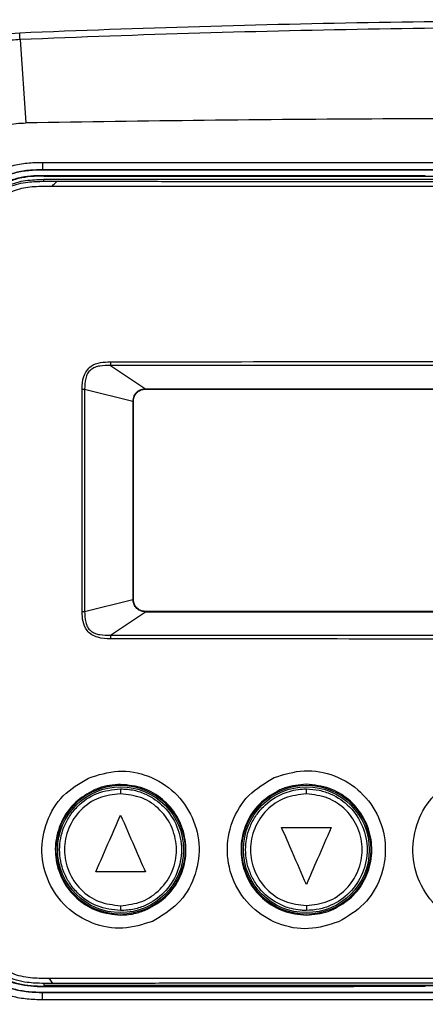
# Model space of a CAD drawing. Header units: millimetres. Extents: x 6 to 401, y 10 to 266.
# Tile 6 of 13: x 69 to 97, y 155 to 222. Entities that reach past the tile are written whole.
import ezdxf

# ---------------------------------------------------------------- set-up
doc = ezdxf.new("R2010")
doc.units = ezdxf.units.MM

msp = doc.modelspace()

# ---------------------------------------------------------------- linework, layer by layer
at = {"color": 7, "linetype": 'Continuous', "lineweight": 25}
for p, q in [((69.2632, 220.8038), (69.6576, 215.1099)), ((70.786, 212.4185), (70.8035, 211.9106)), ((70.8037, 211.8915), (70.8035, 211.9106)), ((70.863, 211.5073), (70.8896, 211.4807)), ((132.1837, 211.235), (70.8825, 211.235)), ((70.8833, 211.1274), (70.8825, 211.235)), ((75.4387, 198.5353), (77.8267, 196.9433)), ((73.5013, 181.7234), (73.5013, 196.9231)), ((73.5013, 196.9231), (73.6738, 196.9231)), ((73.6738, 196.9231), (76.9801, 196.0966)), ((73.6738, 196.9231), (73.6738, 181.7234)), ((77.8267, 196.9433), (125.2401, 196.9433)), ((77.8267, 196.9433), (77.8267, 196.9166)), ((77.8267, 196.9166), (125.2401, 196.9166)), ((76.9801, 196.0966), (76.9801, 182.5499)), ((77.0067, 196.0966), (76.9801, 196.0966)), ((77.0067, 182.5499), (77.0067, 196.0966)), ((73.6738, 181.7234), (76.9801, 182.5499)), ((76.9801, 182.5499), (77.0067, 182.5499)), ((73.5013, 181.7234), (73.6738, 181.7234)), ((75.4387, 180.1112), (77.8267, 181.7033)), ((77.8267, 181.7299), (77.8267, 181.7033)), ((125.2401, 181.7299), (77.8267, 181.7299)), ((77.8267, 181.7033), (125.2401, 181.7033)), ((76.1263, 169.6101), (76.1334, 169.6101)), ((88.83, 169.6005), (88.8334, 169.6005)), ((76.1334, 161.2845), (76.1316, 161.2845)), ((88.8334, 161.2941), (88.8326, 161.2941)), ((70.8896, 156.1253), (70.863, 156.0987)), ((70.8843, 156.3092), (70.8831, 156.2017)), ((70.8831, 156.2017), (132.1843, 156.2017)), ((70.789, 155.1874), (70.8047, 155.6954)), ((70.8048, 155.7144), (70.8047, 155.6954))]:
    msp.add_line(p, q, dxfattribs=at)
at = {"color": 7, "linetype": 'Continuous', "lineweight": 25, "flags": 128}
msp.add_lwpolyline([(71.4971, 156.3104), (71.3624, 156.5082), (71.2566, 156.6636)], dxfattribs=at)
at = {"color": 7, "linetype": 'Continuous', "lineweight": 25}
for centre, radius in [((76.1334, 165.4473), 4.4027), ((76.1334, 165.4473), 4.3011), ((88.8334, 165.4473), 4.4027), ((88.8334, 165.4473), 4.3011)]:
    msp.add_circle(centre, radius, dxfattribs=at)
for centre, radius, start, end in [((80.9359, 169.3537), 4.8164, 176.949055, 180.973808), ((98.8622, 169.3443), 10.0356, 178.537113, 180.468169), ((80.942, 161.5469), 4.8176, 179.098574, 183.122423), ((98.8667, 161.5566), 10.0375, 179.568154, 181.498839)]:
    msp.add_arc(centre, radius, start, end, dxfattribs=at)
for points, knots in [([(69.2392, 221.2737), (77.4256, 221.6188), (85.6197, 221.8558), (102.0112, 222.1299), (110.2084, 222.1669), (126.6057, 222.0442), (134.8003, 221.8843), (147.0855, 221.4954), (151.1799, 221.3408), (159.3642, 220.9812), (163.4543, 220.778), (167.542, 220.5455)], [0, 0, 0, 0, 0.25, 0.25, 0.5, 0.5, 0.75, 0.75, 0.875, 0.875, 1, 1, 1, 1]), ([(167.5258, 219.9396), (165.4838, 220.066), (163.4409, 220.1857), (159.3538, 220.4095), (157.3096, 220.5138), (151.1748, 220.8051), (147.0824, 220.9704), (134.8026, 221.3854), (126.611, 221.5546), (110.2191, 221.6901), (102.0246, 221.6563), (85.6384, 221.386), (77.4464, 221.1494), (69.2632, 220.8038)], [0, 0, 0, 0, 0.0625, 0.0625, 0.125, 0.125, 0.25, 0.25, 0.5, 0.5, 0.75, 0.75, 1, 1, 1, 1]), ([(56.8343, 208.3328), (56.8343, 209.1645), (56.9105, 209.9843), (57.1448, 211.1951), (57.2429, 211.5955), (57.4785, 212.3903), (57.6158, 212.7834), (58.0772, 213.9304), (58.4522, 214.66), (59.1213, 215.699), (59.3636, 216.0376), (59.8782, 216.6878), (60.1492, 216.9982), (61.0017, 217.8876), (61.622, 218.4252), (62.636, 219.1426), (62.988, 219.3665), (63.7041, 219.7754), (64.0701, 219.962), (64.8175, 220.3006), (65.1988, 220.4527), (65.9773, 220.7211), (66.3758, 220.8377), (67.588, 221.1275), (68.408, 221.2387), (69.2392, 221.2737)], [0, 0, 0, 0, 0.125, 0.125, 0.1875, 0.1875, 0.25, 0.25, 0.375, 0.375, 0.4375, 0.4375, 0.5, 0.5, 0.625, 0.625, 0.6875, 0.6875, 0.75, 0.75, 0.8125, 0.8125, 0.875, 0.875, 1, 1, 1, 1]), ([(69.2632, 220.8038), (69.064, 220.7954), (68.8634, 220.7823), (68.4656, 220.7468), (68.2673, 220.7243), (67.6747, 220.6429), (67.2824, 220.5698), (66.5034, 220.3843), (66.1192, 220.2723), (65.3688, 220.0142), (65.0013, 219.8678), (64.2811, 219.5417), (63.9284, 219.3618), (63.2384, 218.9675), (62.8993, 218.7515), (61.9227, 218.0592), (61.3256, 217.5403), (60.5043, 216.6828), (60.243, 216.3836), (59.7469, 215.7573), (59.5132, 215.4311), (58.8679, 214.4303), (58.5063, 213.7273), (58.0617, 212.622), (57.9294, 212.2432), (57.7028, 211.4772), (57.6086, 211.0912), (57.4585, 210.3132), (57.4026, 209.9212), (57.3467, 209.3289), (57.3328, 209.1307), (57.3142, 208.7328), (57.3095, 208.5323), (57.3096, 208.3328)], [0, 0, 0, 0, 0.03125, 0.03125, 0.0625, 0.0625, 0.125, 0.125, 0.1875, 0.1875, 0.25, 0.25, 0.3125, 0.3125, 0.375, 0.375, 0.5, 0.5, 0.5625, 0.5625, 0.625, 0.625, 0.75, 0.75, 0.8125, 0.8125, 0.875, 0.875, 0.9375, 0.9375, 0.96875, 0.96875, 1, 1, 1, 1]), ([(167.188, 214.2932), (166.1787, 214.3541), (164.1567, 214.4441), (161.1194, 214.5537), (158.0795, 214.6576), (155.0374, 214.7511), (151.9936, 214.8374), (148.9486, 214.9157), (145.9025, 214.9874), (141.8399, 215.0741), (136.7598, 215.1667), (130.6618, 215.2553), (124.5625, 215.3234), (118.4622, 215.372), (112.3613, 215.4018), (106.2601, 215.4137), (100.1589, 215.4081), (92.0239, 215.3774), (81.856, 215.2955), (73.7233, 215.1808), (69.6576, 215.1099)], [0, 0, 0, 0, 0.03125, 0.0625, 0.09375, 0.125, 0.15625, 0.1875, 0.21875, 0.25, 0.3125, 0.375, 0.4375, 0.5, 0.5625, 0.625, 0.6875, 0.75, 0.875, 1, 1, 1, 1]), ([(63.0101, 208.2562), (63.0101, 208.7019), (63.0509, 209.2965), (63.2129, 210.1736), (63.4537, 211.0335), (63.8789, 211.9343), (64.3942, 212.6638), (64.8223, 213.1456), (65.2963, 213.5821), (66.0147, 214.1124), (66.9006, 214.5657), (67.7496, 214.8417), (68.619, 215.0394), (69.2121, 215.1021), (69.6576, 215.1099)], [0, 0, 0, 0, 0.125, 0.1666667, 0.25, 0.375, 0.4444444, 0.5, 0.5555556, 0.625, 0.75, 0.8333333, 0.875, 1, 1, 1, 1]), ([(65.7078, 207.3351), (65.7107, 207.5085), (65.7167, 207.8544), (65.7521, 208.3779), (65.8227, 208.8906), (65.9683, 209.5655), (66.2103, 210.215), (66.5785, 210.8036), (66.9311, 211.2202), (67.3696, 211.5865), (67.9692, 211.9393), (68.7657, 212.2246), (69.5734, 212.3631), (70.2648, 212.4067), (70.6122, 212.4146), (70.786, 212.4185)], [0, 0, 0, 0, 0.0626188, 0.1249796, 0.1894228, 0.2493319, 0.3743461, 0.4370609, 0.4994437, 0.5707386, 0.6423918, 0.7497825, 0.8744363, 0.9371927, 1, 1, 1, 1]), ([(70.8035, 211.9106), (70.5236, 211.9044), (69.897, 211.8904), (69.034, 211.7615), (68.1083, 211.4566), (67.4041, 210.9978), (66.909, 210.3812), (66.6139, 209.8242), (66.4291, 209.2513), (66.3124, 208.6643), (66.2424, 208.0428), (66.234, 207.5831), (66.2294, 207.3312)], [0, 0, 0, 0, 0.11184, 0.2503555, 0.3465868, 0.5002298, 0.5770522, 0.6605631, 0.7505855, 0.8164456, 0.899419, 1, 1, 1, 1]), ([(70.8037, 211.8915), (70.4917, 211.8846), (70.1797, 211.8774), (69.5605, 211.8215), (69.2533, 211.7729), (68.7974, 211.6579), (68.6464, 211.6123), (68.3531, 211.5051), (68.2101, 211.4433), (67.9326, 211.2998), (67.7971, 211.2173), (67.543, 211.0346), (67.4243, 210.9346), (67.0955, 210.6058), (66.9108, 210.3447), (66.6236, 209.7897), (66.5177, 209.49), (66.3662, 208.8853), (66.3185, 208.5782), (66.258, 207.9583), (66.2511, 207.6443), (66.2462, 207.3311)], [0, 0, 0, 0, 0.125, 0.125, 0.25, 0.25, 0.3125, 0.3125, 0.375, 0.375, 0.4375, 0.4375, 0.5, 0.5, 0.625, 0.625, 0.75, 0.75, 0.875, 0.875, 1, 1, 1, 1]), ([(70.863, 211.5073), (70.5715, 211.5075), (70.2813, 211.4972), (69.7046, 211.4446), (69.418, 211.4027), (68.9927, 211.3013), (68.8512, 211.2608), (68.5759, 211.1646), (68.4417, 211.109), (68.1813, 210.9791), (68.0541, 210.904), (67.8156, 210.7353), (67.7047, 210.6422), (67.3978, 210.3362), (67.2267, 210.0919), (66.9655, 209.5713), (66.8709, 209.2906), (66.7354, 208.726), (66.6929, 208.4394), (66.6394, 207.8608), (66.6288, 207.5684), (66.6288, 207.2765)], [0, 0, 0, 0, 0.125, 0.125, 0.25, 0.25, 0.3125, 0.3125, 0.375, 0.375, 0.4375, 0.4375, 0.5, 0.5, 0.625, 0.625, 0.75, 0.75, 0.875, 0.875, 1, 1, 1, 1]), ([(70.8896, 211.4807), (70.5981, 211.4809), (70.3079, 211.4705), (69.7312, 211.418), (69.4446, 211.3761), (69.0193, 211.2747), (68.8778, 211.2341), (68.6025, 211.138), (68.4683, 211.0823), (68.2079, 210.9524), (68.0807, 210.8773), (67.8422, 210.7087), (67.7314, 210.6156), (67.4244, 210.3095), (67.2533, 210.0652), (66.9921, 209.5446), (66.8975, 209.264), (66.762, 208.6994), (66.7195, 208.4128), (66.6661, 207.8341), (66.6554, 207.5418), (66.6554, 207.2499)], [0, 0, 0, 0, 0.125, 0.125, 0.25, 0.25, 0.3125, 0.3125, 0.375, 0.375, 0.4375, 0.4375, 0.5, 0.5, 0.625, 0.625, 0.75, 0.75, 0.875, 0.875, 1, 1, 1, 1]), ([(132.2621, 211.8916), (130.2429, 211.8906), (128.2237, 211.8898), (126.2045, 211.889), (118.1276, 211.886), (110.0507, 211.8848), (101.9739, 211.8848), (91.5838, 211.8849), (81.1937, 211.8873), (70.8037, 211.8915)], [0, 0, 0, 0, 0.009086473, 0.009086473, 0.009086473, 0.045432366, 0.045432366, 0.045432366, 0.092187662, 0.092187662, 0.092187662, 0.092187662]), ([(70.8825, 211.235), (70.4657, 211.2223), (69.6325, 211.1969), (68.4014, 210.8868), (67.3303, 210.0169), (66.8672, 208.6398), (66.8358, 207.6597), (66.8201, 207.1676)], [0, 0, 0, 0, 0.1870068, 0.3738065, 0.5597069, 0.7789358, 1, 1, 1, 1]), ([(66.9307, 207.4269), (66.9496, 207.8073), (66.9877, 208.5708), (67.2871, 209.5786), (67.8429, 210.3364), (68.6743, 210.8557), (69.7251, 211.0978), (70.5164, 211.118), (70.8833, 211.1274)], [0, 0, 0, 0, 0.1817597, 0.3648669, 0.4932242, 0.621706, 0.8245676, 1, 1, 1, 1]), ([(71.4351, 210.773), (71.0381, 210.7719), (70.2443, 210.7698), (69.0643, 210.6202), (68.0265, 210.1012), (67.511, 209.1804), (67.3111, 208.2588), (67.2888, 207.6326), (67.2777, 207.3193)], [0, 0, 0, 0, 0.18671954, 0.37336105, 0.55866487, 0.7055406, 0.85272677, 1, 1, 1, 1]), ([(70.8833, 211.1274), (71.0485, 211.1272), (71.351, 211.1267), (71.6536, 211.1262), (71.791, 211.126)], [0, 0, 0, 0, 0.5458925, 1, 1, 1, 1]), ([(71.4351, 210.773), (71.5015, 210.8389), (71.6202, 210.9565), (71.7388, 211.0742), (71.791, 211.126)], [0, 0, 0, 0, 0.5600169, 1, 1, 1, 1]), ([(131.8102, 210.7731), (131.4438, 210.7728), (130.3446, 210.7719), (127.7797, 210.7699), (124.1154, 210.7674), (115.3202, 210.7627), (97.7586, 210.7577), (81.665, 210.767), (71.4351, 210.773)], [0, 0, 0, 0, 0.0182099, 0.0546298, 0.1274696, 0.2003093, 0.4916744, 1, 1, 1, 1]), ([(71.791, 211.126), (72.1574, 211.1257), (73.9894, 211.1242), (77.2873, 211.1219), (81.6847, 211.1193), (86.0824, 211.1172), (90.4802, 211.1157), (94.8782, 211.1147), (99.2762, 211.1142), (103.6743, 211.1142), (108.0723, 211.1147), (112.4703, 211.1157), (116.8681, 211.1172), (121.2658, 211.1192), (125.1819, 211.1215), (128.6166, 211.1239), (130.5853, 211.1255), (131.5697, 211.1263)], [0, 0, 0, 0, 0.0183914, 0.0919571, 0.1655227, 0.2390883, 0.3126539, 0.3862196, 0.4597852, 0.5333508, 0.6069164, 0.680482, 0.7540476, 0.8276133, 0.9011789, 0.9505893, 1, 1, 1, 1]), ([(73.5013, 196.9231), (73.5109, 197.2174), (73.5299, 197.8014), (74.0278, 198.5204), (74.7555, 198.7647), (75.2096, 198.7832), (75.4363, 198.7924)], [0, 0, 0, 0, 0.28197, 0.5594636, 0.7800705, 1, 1, 1, 1]), ([(75.4387, 198.5353), (75.1977, 198.5367), (74.8399, 198.5388), (74.3819, 198.4246), (74.0771, 198.2575), (73.8572, 197.986), (73.6903, 197.5356), (73.6805, 197.1707), (73.6738, 196.9231)], [0, 0, 0, 0, 0.2544088, 0.3776972, 0.4973457, 0.6161111, 0.7395891, 1, 1, 1, 1]), ([(75.4363, 198.7925), (84.1354, 198.7976), (101.5337, 198.8078), (118.932, 198.7976), (127.6312, 198.7925)], [0, 0, 0, 0, 0.50000085, 1, 1, 1, 1]), ([(75.4363, 198.7924), (75.4363, 198.7684), (75.4364, 198.7197), (75.4369, 198.6499), (75.4377, 198.586), (75.4384, 198.5521), (75.4387, 198.5353)], [0, 0, 0, 0, 0.2471713, 0.4999811, 0.7529192, 1, 1, 1, 1]), ([(127.6282, 198.5354), (121.8049, 198.5353), (110.2326, 198.5353), (92.8342, 198.5353), (81.2619, 198.5353), (75.4387, 198.5353)], [0, 0, 0, 0, 0.3347572, 0.665244, 1, 1, 1, 1]), ([(76.9801, 196.0966), (76.996, 196.2208), (77.0279, 196.4693), (77.2547, 196.7476), (77.5338, 196.9137), (77.7291, 196.9334), (77.8267, 196.9433)], [0, 0, 0, 0, 0.279611, 0.5592373, 0.7796165, 1, 1, 1, 1]), ([(77.0067, 196.0966), (77.0221, 196.2169), (77.053, 196.4576), (77.2727, 196.7271), (77.543, 196.888), (77.7321, 196.9071), (77.8267, 196.9166)], [0, 0, 0, 0, 0.279603, 0.5592278, 0.7796061, 1, 1, 1, 1]), ([(77.8267, 181.7033), (77.7025, 181.7192), (77.454, 181.7511), (77.1758, 181.9779), (77.0096, 182.257), (76.9899, 182.4523), (76.9801, 182.5499)], [0, 0, 0, 0, 0.279611, 0.5592373, 0.7796165, 1, 1, 1, 1]), ([(77.8267, 181.7299), (77.7064, 181.7453), (77.4657, 181.7762), (77.1962, 181.9959), (77.0353, 182.2662), (77.0162, 182.4553), (77.0067, 182.5499)], [0, 0, 0, 0, 0.27960299, 0.5592278, 0.7796061, 1, 1, 1, 1]), ([(75.4359, 179.8541), (75.1445, 179.8652), (74.5652, 179.8873), (73.8113, 180.3181), (73.5261, 181.0404), (73.5096, 181.4957), (73.5013, 181.7234)], [0, 0, 0, 0, 0.2812447, 0.5590288, 0.779515, 1, 1, 1, 1]), ([(73.6738, 181.7234), (73.6804, 181.4774), (73.6902, 181.1137), (73.8554, 180.6637), (74.0745, 180.3912), (74.3783, 180.2233), (74.8369, 180.1077), (75.196, 180.1098), (75.4385, 180.1112)], [0, 0, 0, 0, 0.2588224, 0.3827156, 0.5016906, 0.6210025, 0.7439793, 1, 1, 1, 1]), ([(127.6305, 179.8541), (118.9314, 179.8489), (101.5332, 179.8387), (84.135, 179.8489), (75.4359, 179.8541)], [0, 0, 0, 0, 0.5000012, 1, 1, 1, 1]), ([(75.4386, 180.1112), (75.4383, 180.0942), (75.4375, 180.0601), (75.4367, 179.9963), (75.4362, 179.927), (75.4361, 179.8784), (75.436, 179.8541)], [0, 0, 0, 0, 0.2499257, 0.5000003, 0.75007, 1, 1, 1, 1]), ([(75.4387, 180.1112), (78.6737, 180.1113), (87.3712, 180.1116), (102.0793, 180.1116), (115.3187, 180.1116), (124.0165, 180.1115), (126.7057, 180.1113), (127.6281, 180.1112)], [0, 0, 0, 0, 0.1859766, 0.499999, 0.845401, 0.946967, 1, 1, 1, 1]), ([(78.3252, 160.5518), (77.6515, 160.3379), (76.3038, 159.9099), (74.1652, 160.31), (72.3487, 161.4396), (71.102, 163.1925), (70.6204, 165.2877), (70.9822, 167.3934), (72.1041, 169.2595), (73.3226, 169.9825), (73.9334, 170.3449)], [0, 0, 0, 0, 0.1249163, 0.2499264, 0.3749995, 0.4999409, 0.6247895, 0.7496156, 0.8744898, 1, 1, 1, 1]), ([(73.9334, 170.3449), (74.6071, 170.5582), (75.9543, 170.9846), (78.0908, 170.5833), (79.9058, 169.454), (81.1524, 167.7004), (81.6334, 165.6032), (81.2695, 163.4963), (80.1474, 161.6343), (78.9326, 160.9127), (78.3252, 160.5518)], [0, 0, 0, 0, 0.1249785, 0.2499455, 0.3749385, 0.500006, 0.6251165, 0.7501125, 0.8750534, 1, 1, 1, 1]), ([(91.0386, 160.5233), (90.361, 160.3085), (89.0055, 159.8786), (86.8549, 160.2821), (85.0289, 161.419), (83.7763, 163.1825), (83.2931, 165.2895), (83.6578, 167.4067), (84.7868, 169.2827), (86.0125, 170.0093), (86.6268, 170.3735)], [0, 0, 0, 0, 0.1249157, 0.2499255, 0.3749942, 0.4999333, 0.6247851, 0.7496163, 0.8744935, 1, 1, 1, 1]), ([(86.6268, 170.3735), (87.3044, 170.5876), (88.6595, 171.0159), (90.8078, 170.6112), (92.6324, 169.4744), (93.885, 167.7104), (94.3675, 165.6013), (94.0006, 163.4829), (92.8715, 161.6111), (91.6495, 160.8859), (91.0386, 160.5233)], [0, 0, 0, 0, 0.1249717, 0.2499352, 0.3749299, 0.500004, 0.6251155, 0.7501119, 0.8750537, 1, 1, 1, 1]), ([(103.7489, 160.5012), (103.0684, 160.2858), (101.7068, 159.8547), (99.5471, 160.2609), (97.7138, 161.4037), (96.4567, 163.1753), (95.9725, 165.2915), (96.3398, 167.4176), (97.4745, 169.3011), (98.7058, 170.0302), (99.323, 170.3957)], [0, 0, 0, 0, 0.1249191, 0.2499332, 0.3750001, 0.4999356, 0.6247858, 0.7496168, 0.8744951, 1, 1, 1, 1]), ([(76.1316, 161.2845), (75.5865, 161.3464), (74.4964, 161.4703), (73.3242, 162.288), (72.6227, 163.1498), (72.1204, 164.1208), (71.8658, 165.4467), (72.12, 166.7723), (72.6215, 167.7428), (73.3218, 168.6042), (74.4923, 169.4223), (75.5815, 169.5475), (76.1263, 169.6101)], [0, 0, 0, 0, 0.1249153, 0.2498322, 0.3163272, 0.3803082, 0.5001811, 0.6199659, 0.6838933, 0.7503288, 0.8751252, 1, 1, 1, 1]), ([(76.1334, 169.9126), (75.6293, 169.8688), (75.001, 169.8141), (74.4259, 169.5707), (74.3122, 169.5226)], [0, 0, 0, 0, 0.80227031, 1, 1, 1, 1]), ([(77.9651, 161.3733), (78.4029, 161.6239), (79.2786, 162.1252), (80.1828, 163.3746), (80.6456, 164.825), (80.5962, 166.3535), (80.0452, 167.7801), (79.0532, 168.9344), (77.7049, 169.7498), (76.6679, 169.8572), (76.1334, 169.9126)], [0, 0, 0, 0, 0.1240205, 0.2480391, 0.3720453, 0.4960458, 0.6200456, 0.7440465, 0.868054, 1, 1, 1, 1]), ([(76.1334, 169.6101), (76.4432, 169.5898), (77.0379, 169.5508), (78.0724, 169.1883), (79.1848, 168.4218), (80.0786, 167.0739), (80.3978, 165.449), (80.0799, 163.8233), (79.1861, 162.4739), (78.0733, 161.7066), (77.0383, 161.3438), (76.4433, 161.3048), (76.1334, 161.2845)], [0, 0, 0, 0, 0.0713043, 0.1368845, 0.2504171, 0.3767297, 0.4998435, 0.6230566, 0.749472, 0.8630528, 0.9286627, 1, 1, 1, 1]), ([(88.8326, 161.2941), (88.8323, 161.2941), (88.8295, 161.2941), (88.8197, 161.2941), (88.7838, 161.2943), (88.6477, 161.2965), (88.1157, 161.33), (87.0851, 161.5876), (86.0294, 162.2939), (85.3284, 163.1622), (84.8297, 164.1313), (84.5793, 165.4479), (84.8301, 166.764), (85.3284, 167.7323), (86.0287, 168.5999), (87.0844, 169.3067), (88.1154, 169.5646), (88.6478, 169.5981), (88.7829, 169.6003), (88.8175, 169.6004), (88.8265, 169.6005), (88.8289, 169.6005), (88.8296, 169.6005), (88.8299, 169.6005), (88.83, 169.6005)], [0, 0, 0, 0, 0.0000722, 0.0006489, 0.0022579, 0.008356, 0.0320681, 0.1252619, 0.2500584, 0.3171313, 0.3812641, 0.5001756, 0.6189916, 0.6830725, 0.7500914, 0.8747663, 0.9682222, 0.9918586, 0.9978667, 0.9994177, 0.99983, 0.9999452, 0.9999802, 1, 1, 1, 1]), ([(88.8334, 169.9187), (88.3287, 169.875), (87.6997, 169.8206), (87.1238, 169.5773), (87.0099, 169.5292)], [0, 0, 0, 0, 0.80230809, 1, 1, 1, 1]), ([(90.6641, 161.367), (91.1027, 161.6178), (91.9797, 162.1194), (92.8856, 163.3701), (93.3497, 164.8222), (93.3008, 166.353), (92.7495, 167.782), (91.7564, 168.9383), (90.4066, 169.7551), (89.3684, 169.8631), (88.8334, 169.9187)], [0, 0, 0, 0, 0.1240105, 0.2480215, 0.3720391, 0.4960633, 0.6200905, 0.744114, 0.8681307, 1, 1, 1, 1]), ([(88.8334, 169.6005), (89.1292, 169.582), (89.7049, 169.546), (90.741, 169.197), (91.8629, 168.4349), (92.7678, 167.0789), (93.0933, 165.449), (92.7691, 163.8184), (91.8643, 162.4609), (90.7419, 161.6979), (89.7053, 161.3486), (89.1293, 161.3126), (88.8334, 161.2941)], [0, 0, 0, 0, 0.0682387, 0.1328002, 0.2503861, 0.3749167, 0.4998381, 0.6248586, 0.7494913, 0.8671336, 0.9317271, 1, 1, 1, 1]), ([(74.3122, 169.5226), (73.874, 169.2723), (72.9978, 168.7716), (72.0927, 167.5226), (71.629, 166.0725), (71.6774, 164.5441), (72.2273, 163.1173), (73.2182, 161.9625), (74.5646, 161.1467), (75.6001, 161.0379), (76.1334, 160.9819)], [0, 0, 0, 0, 0.1240864, 0.2481701, 0.3722224, 0.4962386, 0.6202402, 0.7442604, 0.8683176, 1, 1, 1, 1]), ([(76.1202, 169.2719), (75.6193, 169.2141), (74.618, 169.0984), (73.3454, 168.2135), (72.4954, 166.9497), (72.1969, 165.4467), (72.4959, 163.9431), (73.3475, 162.6786), (74.6221, 161.7943), (75.624, 161.6799), (76.125, 161.6227)], [0, 0, 0, 0, 0.1250699, 0.2500309, 0.3749348, 0.4998346, 0.6247841, 0.7498385, 0.8749197, 1, 1, 1, 1]), ([(76.125, 161.6227), (76.6259, 161.6805), (77.6277, 161.7961), (78.9012, 162.682), (79.7512, 163.9476), (80.0483, 165.4515), (79.7481, 166.954), (78.8966, 168.2169), (77.6228, 169.1003), (76.6212, 169.2147), (76.1202, 169.2719)], [0, 0, 0, 0, 0.125077, 0.2501559, 0.3752071, 0.5001531, 0.625049, 0.7499483, 0.8749041, 1, 1, 1, 1]), ([(87.0099, 169.5292), (86.5711, 169.2788), (85.6935, 168.778), (84.7865, 167.528), (84.3212, 166.0762), (84.3688, 164.5455), (84.9188, 163.1162), (85.9107, 161.959), (87.2599, 161.1408), (88.2982, 161.0319), (88.8334, 160.9758)], [0, 0, 0, 0, 0.1240156, 0.2480314, 0.372046, 0.496055, 0.6200611, 0.7440707, 0.8680858, 1, 1, 1, 1]), ([(88.827, 169.2623), (88.3274, 169.2047), (87.3285, 169.0897), (86.0589, 168.2072), (85.2108, 166.9468), (84.9127, 165.4479), (85.2104, 163.9482), (86.0593, 162.6866), (87.3303, 161.804), (88.3297, 161.6895), (88.8294, 161.6323)], [0, 0, 0, 0, 0.1250696, 0.2500298, 0.3749336, 0.4998338, 0.6247838, 0.7498382, 0.8749199, 1, 1, 1, 1]), ([(88.8294, 161.6323), (89.3291, 161.6898), (90.3285, 161.8049), (91.599, 162.6884), (92.447, 163.9505), (92.7437, 165.4503), (92.4448, 166.949), (91.5959, 168.2089), (90.3257, 169.0906), (89.3267, 169.205), (88.827, 169.2623)], [0, 0, 0, 0, 0.1250784, 0.2501589, 0.3752118, 0.5001601, 0.6250583, 0.7499599, 0.8749177, 1, 1, 1, 1]), ([(74.44, 163.938), (74.7561, 164.6623), (75.3206, 165.9556), (75.885, 167.2489), (76.1334, 167.8179)], [0, 0, 0, 0, 0.56, 1, 1, 1, 1]), ([(76.1334, 167.8179), (76.4495, 167.0937), (77.0139, 165.8004), (77.5783, 164.5071), (77.8267, 163.938)], [0, 0, 0, 0, 0.56, 1, 1, 1, 1]), ([(88.8334, 163.0766), (88.5173, 163.8009), (87.9528, 165.0942), (87.3884, 166.3875), (87.14, 166.9565)], [0, 0, 0, 0, 0.56, 1, 1, 1, 1]), ([(87.14, 166.9565), (87.7722, 166.9565), (88.9011, 166.9565), (90.03, 166.9565), (90.5267, 166.9565)], [0, 0, 0, 0, 0.56, 1, 1, 1, 1]), ([(90.5267, 166.9565), (90.2106, 166.2323), (89.6462, 164.939), (89.0817, 163.6457), (88.8334, 163.0766)], [0, 0, 0, 0, 0.56, 1, 1, 1, 1]), ([(77.8267, 163.938), (77.1945, 163.938), (76.0656, 163.938), (74.9367, 163.938), (74.44, 163.938)], [0, 0, 0, 0, 0.56, 1, 1, 1, 1]), ([(76.1334, 160.9819), (76.3159, 160.9885), (76.6688, 161.0012), (77.2904, 161.1129), (77.7074, 161.2738), (77.9651, 161.3733)], [0, 0, 0, 0, 0.2904973, 0.5615546, 1, 1, 1, 1]), ([(88.8334, 160.9758), (89.3381, 161.0191), (89.9697, 161.0733), (90.5479, 161.3179), (90.6641, 161.367)], [0, 0, 0, 0, 0.7990303, 1, 1, 1, 1]), ([(70.789, 155.1874), (70.6158, 155.1904), (70.27, 155.1963), (69.7468, 155.2317), (69.2344, 155.3024), (68.5596, 155.4481), (67.9103, 155.6903), (67.3219, 156.0587), (66.9054, 156.4115), (66.5393, 156.8501), (66.1867, 157.4499), (65.9015, 158.2467), (65.7631, 159.0548), (65.7196, 159.7464), (65.7117, 160.094), (65.7078, 160.2678)], [0, 0, 0, 0, 0.06259865, 0.12493604, 0.18937607, 0.24929635, 0.3743132, 0.43704655, 0.49940187, 0.57073664, 0.64236349, 0.74975186, 0.87442162, 0.93718807, 1, 1, 1, 1]), ([(66.2294, 160.2736), (66.237, 159.9466), (66.2513, 159.3308), (66.3902, 158.4718), (66.6234, 157.7512), (66.934, 157.1883), (67.3529, 156.6825), (67.9086, 156.2695), (68.5821, 155.9788), (69.2235, 155.8189), (69.8079, 155.7362), (70.3283, 155.7034), (70.6534, 155.6979), (70.8047, 155.6954)], [0, 0, 0, 0, 0.13045725, 0.24569463, 0.34606312, 0.43133449, 0.50071281, 0.60692419, 0.70418383, 0.79190279, 0.87015823, 0.93959245, 1, 1, 1, 1]), ([(66.2462, 160.2737), (66.2533, 159.9617), (66.2606, 159.6497), (66.3166, 159.0306), (66.3652, 158.7234), (66.4801, 158.2675), (66.5256, 158.1165), (66.6326, 157.8231), (66.6944, 157.68), (66.8376, 157.4024), (66.9199, 157.2668), (67.1024, 157.0125), (67.2023, 156.8937), (67.5306, 156.5645), (67.7916, 156.3795), (68.3463, 156.0918), (68.6459, 155.9857), (69.2506, 155.8341), (69.5577, 155.7863), (70.1776, 155.726), (70.4916, 155.7192), (70.8048, 155.7144)], [0, 0, 0, 0, 0.125, 0.125, 0.25, 0.25, 0.3125, 0.3125, 0.375, 0.375, 0.4375, 0.4375, 0.5, 0.5, 0.625, 0.625, 0.75, 0.75, 0.875, 0.875, 1, 1, 1, 1]), ([(66.6288, 160.3294), (66.6288, 160.038), (66.6393, 159.7478), (66.6924, 159.1711), (66.7345, 158.8846), (66.8363, 158.4593), (66.8769, 158.3178), (66.9733, 158.0427), (67.029, 157.9084), (67.1592, 157.6481), (67.2344, 157.521), (67.4032, 157.2827), (67.4964, 157.1719), (67.8027, 156.8652), (68.0472, 156.6943), (68.568, 156.4335), (68.8487, 156.3392), (69.4134, 156.2042), (69.7001, 156.1619), (70.2787, 156.1089), (70.5711, 156.0984), (70.863, 156.0987)], [0, 0, 0, 0, 0.125, 0.125, 0.25, 0.25, 0.3125, 0.3125, 0.375, 0.375, 0.4375, 0.4375, 0.5, 0.5, 0.625, 0.625, 0.75, 0.75, 0.875, 0.875, 1, 1, 1, 1]), ([(66.6554, 160.3561), (66.6554, 160.0646), (66.666, 159.7744), (66.719, 159.1977), (66.7611, 158.9112), (66.8629, 158.4859), (66.9035, 158.3445), (66.9999, 158.0693), (67.0557, 157.9351), (67.1858, 157.6748), (67.261, 157.5476), (67.4299, 157.3093), (67.523, 157.1985), (67.8293, 156.8918), (68.0738, 156.7209), (68.5946, 156.4601), (68.8753, 156.3658), (69.44, 156.2308), (69.7267, 156.1885), (70.3053, 156.1355), (70.5977, 156.1251), (70.8896, 156.1253)], [0, 0, 0, 0, 0.125, 0.125, 0.25, 0.25, 0.3125, 0.3125, 0.375, 0.375, 0.4375, 0.4375, 0.5, 0.5, 0.625, 0.625, 0.75, 0.75, 0.875, 0.875, 1, 1, 1, 1]), ([(70.8843, 156.3092), (70.5015, 156.3192), (69.6381, 156.3417), (68.5082, 156.6294), (67.6822, 157.2649), (67.1716, 158.1234), (66.9734, 159.0544), (66.9416, 159.7194), (66.9309, 159.9427)], [0, 0, 0, 0, 0.1852654, 0.4178459, 0.5480192, 0.6781477, 0.8918815, 1, 1, 1, 1]), ([(67.2777, 160.0601), (67.2965, 159.6727), (67.3343, 158.8937), (67.6455, 157.9029), (68.2221, 157.2562), (69.0314, 156.8399), (70.0737, 156.6751), (70.8854, 156.6672), (71.2566, 156.6636)], [0, 0, 0, 0, 0.1894278, 0.3809428, 0.4922223, 0.6031532, 0.8185173, 1, 1, 1, 1]), ([(57.3096, 159.2762), (57.3094, 159.0767), (57.314, 158.8755), (57.3325, 158.4762), (57.3465, 158.2771), (57.4025, 157.6811), (57.4588, 157.2858), (57.611, 156.4991), (57.7066, 156.1102), (57.9326, 155.3489), (58.0633, 154.9753), (58.3587, 154.2416), (58.5235, 153.8814), (58.8885, 153.1751), (59.0899, 152.8271), (59.7408, 151.8217), (60.2342, 151.2031), (61.0564, 150.3464), (61.3443, 150.0729), (61.9491, 149.551), (62.2651, 149.3038), (63.2377, 148.617), (63.9246, 148.2263), (65.0095, 147.7357), (65.3822, 147.5876), (66.1374, 147.3288), (66.5189, 147.2183), (67.2893, 147.0354), (67.6783, 146.9629), (68.2674, 146.8818), (68.4646, 146.8594), (68.861, 146.8238), (69.061, 146.8107), (69.2602, 146.8022)], [0, 0, 0, 0, 0.03125, 0.03125, 0.0625, 0.0625, 0.125, 0.125, 0.1875, 0.1875, 0.25, 0.25, 0.3125, 0.3125, 0.375, 0.375, 0.5, 0.5, 0.5625, 0.5625, 0.625, 0.625, 0.75, 0.75, 0.8125, 0.8125, 0.875, 0.875, 0.9375, 0.9375, 0.96875, 0.96875, 1, 1, 1, 1]), ([(63.0101, 159.4304), (63.0101, 158.9853), (63.0601, 158.3917), (63.2345, 157.5185), (63.4831, 156.6624), (63.8957, 155.7589), (64.3871, 155.0147), (64.7957, 154.5177), (65.2507, 154.0624), (65.9471, 153.5057), (66.8225, 153.0321), (67.6701, 152.755), (68.5396, 152.5625), (69.1324, 152.5072), (69.5773, 152.4994)], [0, 0, 0, 0, 0.125, 0.1666667, 0.25, 0.375, 0.4444444, 0.5, 0.5555556, 0.625, 0.75, 0.8333333, 0.875, 1, 1, 1, 1]), ([(71.4971, 156.3104), (71.385, 156.3102), (71.1807, 156.3098), (70.9765, 156.3094), (70.8843, 156.3092)], [0, 0, 0, 0, 0.5485796, 1, 1, 1, 1]), ([(71.2566, 156.6636), (71.623, 156.6639), (72.7222, 156.6648), (75.287, 156.6668), (78.9514, 156.6692), (87.7466, 156.674), (105.3081, 156.6789), (121.4017, 156.6696), (131.6316, 156.6637)], [0, 0, 0, 0, 0.0182099, 0.0546299, 0.1274698, 0.2003097, 0.4916753, 1, 1, 1, 1]), ([(131.2756, 156.3106), (130.9092, 156.3109), (129.0772, 156.3124), (125.7793, 156.3148), (121.3819, 156.3174), (116.9842, 156.3194), (112.5864, 156.321), (108.1884, 156.322), (103.7904, 156.3225), (99.3923, 156.3225), (94.9943, 156.322), (90.5964, 156.321), (86.1985, 156.3195), (81.8008, 156.3175), (77.8847, 156.3152), (74.4501, 156.3128), (72.4814, 156.3112), (71.4971, 156.3104)], [0, 0, 0, 0, 0.0183914, 0.0919573, 0.1655232, 0.239089, 0.3126549, 0.3862207, 0.4597865, 0.5333524, 0.6069182, 0.680484, 0.7540499, 0.8276157, 0.9011816, 0.9505906, 1, 1, 1, 1]), ([(70.8047, 155.6954), (71.7939, 155.6954), (74.7201, 155.6954), (79.1957, 155.6954), (84.0595, 155.6954), (89.9129, 155.6954), (97.1441, 155.6954), (104.1178, 155.6954), (110.557, 155.6954), (115.3862, 155.6954), (120.4124, 155.6954), (124.3631, 155.6954), (128.3135, 155.6954), (130.9468, 155.6954), (132.2635, 155.6953)], [0, 0, 0, 0, 0.0482954, 0.1428589, 0.2184862, 0.2857153, 0.4285745, 0.571436, 0.626085, 0.7428611, 0.8071449, 0.8714274, 0.9357147, 1, 1, 1, 1]), ([(70.8048, 155.7144), (73.187, 155.7154), (75.5692, 155.7163), (77.9514, 155.7171), (87.4802, 155.7201), (97.0091, 155.7215), (106.5379, 155.721), (115.113, 155.7206), (123.6881, 155.7186), (132.2633, 155.7143)], [0, 0, 0, 0, 0.01071991, 0.01071991, 0.01071991, 0.053599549, 0.053599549, 0.053599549, 0.092187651, 0.092187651, 0.092187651, 0.092187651])]:
    msp.add_open_spline(points, degree=3, knots=knots, dxfattribs=at)
for points in [[(69.2632, 220.8038), (69.2544, 220.9482), (69.2461, 221.1109), (69.2392, 221.2737)], [(70.786, 212.4185), (93.6355, 212.4185), (114.7465, 212.4185), (132.2802, 212.4185)], [(132.2622, 211.9106), (127.1421, 211.9106), (116.8995, 211.9106), (101.533, 211.9106), (86.1668, 211.9106), (75.9242, 211.9106), (70.8035, 211.9106)], [(96.9614, 211.4944), (88.2619, 211.4958), (79.5624, 211.5002), (70.863, 211.5073)], [(70.8896, 211.4807), (91.3189, 211.4639), (111.7482, 211.4608), (132.1775, 211.4808)], [(70.863, 156.0987), (79.5624, 156.1058), (88.2619, 156.1102), (96.9614, 156.1116)], [(132.1775, 156.1252), (111.7482, 156.1451), (91.3189, 156.1421), (70.8896, 156.1253)], [(132.2832, 155.1874), (114.7497, 155.1874), (93.6386, 155.1874), (70.789, 155.1874)]]:
    msp.add_open_spline(points, degree=3, dxfattribs=at)

doc.saveas('drawing.dxf')
